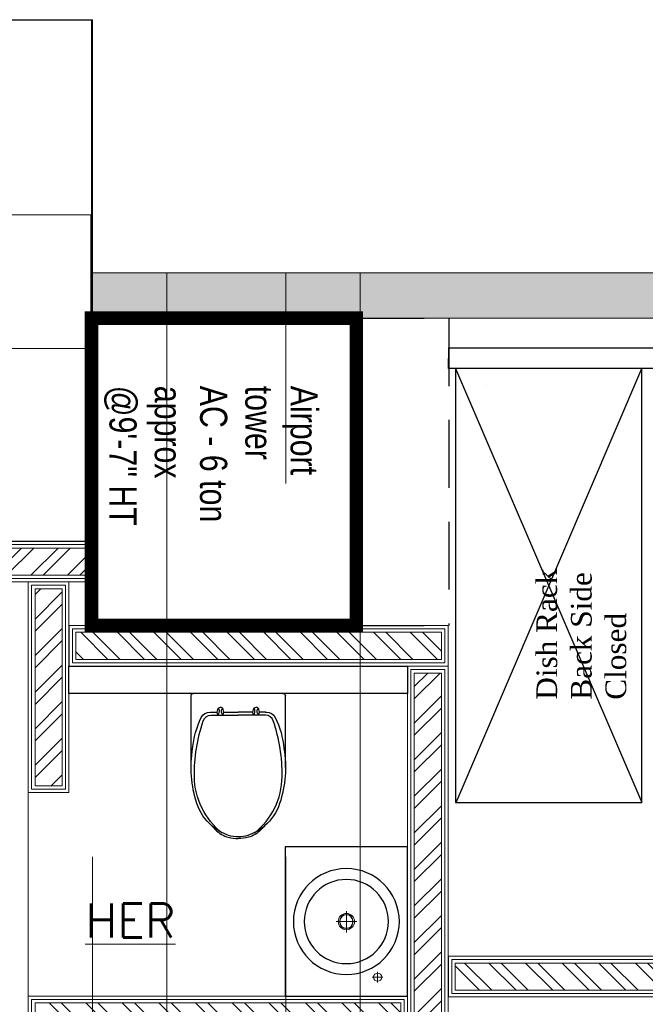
# Model space of a CAD drawing. Header units: inches. Extents: x -1008743 to -388065, y -1380311 to -642022.
# Tile 14 of 85: x -524117 to -521815, y -683979 to -680352. Entities that reach past the tile are written whole.
import ezdxf

# ---------------------------------------------------------------- set-up
doc = ezdxf.new("R2010")
doc.units = ezdxf.units.IN
doc.header["$LTSCALE"] = 1000
doc.header["$MEASUREMENT"] = 0
doc.linetypes.add('( Hidden )', pattern=[0.375, 0.25, -0.125])
doc.linetypes.add('DASHED2', pattern=[0.375, 0.25, -0.125])
for name, color, linetype, lineweight in [('01_WALL-INTERNAL', 250, 'Continuous', 13), ('A-HATCH', 15, 'Continuous', 0), ('A-WALL', 113, 'Continuous', 18), ('BEAM', 113, 'Continuous', 9), ('Finishes', 5, 'Continuous', 13), ('MEI- EXISTING WALLS', 1, 'Continuous', 15), ('TXT', 6, 'Continuous', 20), ('Wall Hatch', 8, 'Continuous', 0), ('WALL NEW', 6, 'Continuous', 13)]:
    doc.layers.add(name, color=color, linetype=linetype, lineweight=lineweight)
for name, color, linetype in [('Equipment', 5, 'Continuous'), ('Equipment Name', 7, 'Continuous'), ('FRR140', 5, 'Continuous'), ('id-partition', 7, 'Continuous'), ('L2', 250, 'Continuous'), ('MEI-TEXT', 3, 'Continuous')]:
    doc.layers.add(name, color=color, linetype=linetype)
doc.layers.add('MH- (Structural Elements)Strc-4', color=7, linetype='Continuous', lineweight=0, true_color=0xb85b00)
doc.styles.get("Standard").update_dxf_attribs({"font": 'txt.shx'})
doc.styles.add('style12', font='BOOKOSI.TTF')
doc.styles.add('TMH-TEXT', font='simplex.shx', dxfattribs={"width": 0.8})

# ---------------------------------------------------------------- blocks, each defined once
blk = doc.blocks.new('VDVEV')
at = {"layer": 'MH- (Structural Elements)Strc-4', "lineweight": 5}
blk.add_lwpolyline([(490.4, 2629.6), (490.4, 3005.2), (0, 3005.2), (0, 2629.6)], dxfattribs=at)
at = {"layer": 'MH- (Structural Elements)Strc-4', "lineweight": 9}
for points in [[(490.4, 2608.7), (490.4, 2629.6), (0, 2629.6), (0, 2608.7)], [(490.4, 1419.1), (0, 1419.1), (0, 1408.7), (490.4, 1408.7)]]:
    blk.add_lwpolyline(points, close=True, dxfattribs=at)
for points in [[(0, 2608.7), (0, 1419.1)], [(229.6, 1419.1), (229.6, 2608.7)], [(260.9, 1419.1), (260.9, 2608.7)], [(490.4, 1419.1), (490.4, 2608.7)], [(0, 1408.7), (0, 0), (490.4, 0), (490.4, 1408.7)], [(0, 1001.7), (490.4, 1001.7)]]:
    blk.add_lwpolyline(points, dxfattribs=at)
at = {"layer": 'MH- (Structural Elements)Strc-4', "lineweight": 0}
for points in [[(0, 626.1), (490.4, 626.1)], [(0, 417.4), (490.4, 417.4)], [(0, 260.9), (490.4, 260.9)], [(0, 146.1), (490.4, 146.1)], [(0, 73), (490.4, 73)]]:
    blk.add_lwpolyline(points, dxfattribs=at)
blk = doc.blocks.new('EAFERGV')
at = {"lineweight": 20}
for points in [[(479.8, 372.1), (-31.5, -24.5)], [(-31.5, 372.1), (479.8, -3.6)], [(1272.8, 372.1), (1794.5, -24.5)], [(1794.5, 372.1), (1272.8, -3.6)]]:
    blk.add_lwpolyline(points, dxfattribs=at)
for points in [[(-31.5, 372.1), (-31.5, -24.5), (479.8, -24.5), (479.8, 372.1)], [(1794.5, 372.1), (1794.5, -24.5), (1272.8, -24.5), (1272.8, 372.1)]]:
    blk.add_lwpolyline(points, close=True, dxfattribs=at)
blk = doc.blocks.new('EFVRFEVREV')
blk.add_blockref('EAFERGV', (-648, 786.2))
at = {"layer": 'MH- (Structural Elements)Strc-4'}
blk.add_blockref('VDVEV', (-11.7, 0), dxfattribs=at)
blk = doc.blocks.new('Waschtisch - Konsole LOOP 550x450 D390')
at = {"lineweight": 25}
for p, q in [((-550, -450), (-550, 0)), ((-550, 0), (0, 0)), ((0, 0), (0, -450)), ((0, -450), (-550, -450))]:
    blk.add_line(p, q, dxfattribs=at)
at = {"lineweight": 5}
for p, q in [((-480, -130.1), (-480, -90.2)), ((-499.4, -110), (-460.4, -110)), ((-275, -263), (-275, -187.1)), ((-315.5, -225), (-236.5, -225))]:
    blk.add_line(p, q, dxfattribs=at)
at = {"lineweight": 25}
for radius in [195, 155, 25]:
    blk.add_circle((-275, -225), radius, dxfattribs=at)
at = {"lineweight": 5}
for centre, radius in [((-480, -110), 15), ((-275, -225), 30)]:
    blk.add_circle(centre, radius, dxfattribs=at)
blk = doc.blocks.new('*U262')
at = {"layer": 'A-HATCH', "lineweight": -2, "true_color": 0x939598}
h = blk.add_hatch(dxfattribs=at)
h.set_pattern_fill('ANSI32', color=252, scale=0.4)
h.set_pattern_definition([(45, (-472.3287, 0), (-2.694077, 2.694077), []), (45, (-470.5327, 0), (-2.694077, 2.694077), [])])
h.paths.add_polyline_path([(-269.02, 1), (-269.02, 5), (-148.98, 5), (-148.98, 1)])
at = {"layer": 'Finishes'}
blk.add_lwpolyline([(-270.02, 6), (-147.98, 6), (-147.98, 0), (-270.02, 0)], close=True, dxfattribs=at)
at = {"layer": 'WALL NEW'}
for points in [[(-269.52, 5.5), (-148.48, 5.5), (-148.48, 0.5), (-269.52, 0.5)], [(-269.02, 5), (-148.98, 5), (-148.98, 1), (-269.02, 1)]]:
    blk.add_lwpolyline(points, close=True, dxfattribs=at)
blk = doc.blocks.new('*U270')
at = {"layer": 'A-HATCH', "lineweight": -2, "true_color": 0x939598}
h = blk.add_hatch(dxfattribs=at)
h.set_pattern_fill('ANSI32', color=252, scale=0.4)
h.set_pattern_definition([(45, (-727.3257, 0), (-2.694077, 2.694077), []), (45, (-725.5296, 0), (-2.694077, 2.694077), [])])
h.paths.add_polyline_path([(-351.02, 1), (-351.02, 5), (-321.98, 5), (-321.98, 1)])
at = {"layer": 'Finishes'}
blk.add_lwpolyline([(-352.02, 6), (-320.98, 6), (-320.98, 0), (-352.02, 0)], close=True, dxfattribs=at)
at = {"layer": 'WALL NEW'}
for points in [[(-351.52, 5.5), (-321.48, 5.5), (-321.48, 0.5), (-351.52, 0.5)], [(-351.02, 5), (-321.98, 5), (-321.98, 1), (-351.02, 1)]]:
    blk.add_lwpolyline(points, close=True, dxfattribs=at)
blk = doc.blocks.new('*U271')
at = {"layer": 'A-HATCH', "lineweight": -2, "true_color": 0x939598}
h = blk.add_hatch(dxfattribs=at)
h.set_pattern_fill('ANSI32', color=252, scale=0.4)
h.set_pattern_definition([(45, (-725.4716, 0), (-2.694077, 2.694077), []), (45, (-723.6755, 0), (-2.694077, 2.694077), [])])
h.paths.add_polyline_path([(-362.48, 1), (-362.48, 5), (-308.66, 5), (-308.66, 1)])
at = {"layer": 'Finishes'}
blk.add_lwpolyline([(-363.48, 6), (-307.66, 6), (-307.66, 0), (-363.48, 0)], close=True, dxfattribs=at)
at = {"layer": 'WALL NEW'}
for points in [[(-362.98, 5.5), (-308.16, 5.5), (-308.16, 0.5), (-362.98, 0.5)], [(-362.48, 5), (-308.66, 5), (-308.66, 1), (-362.48, 1)]]:
    blk.add_lwpolyline(points, close=True, dxfattribs=at)
blk = doc.blocks.new('*U272')
at = {"layer": 'A-HATCH', "lineweight": -2, "true_color": 0x939598}
h = blk.add_hatch(dxfattribs=at)
h.set_pattern_fill('ANSI32', color=252, scale=0.4)
h.set_pattern_definition([(45, (-725.468, 0), (-2.694077, 2.694077), []), (45, (-723.672, 0), (-2.694077, 2.694077), [])])
h.paths.add_polyline_path([(-362.48, 1), (-362.48, 5), (-308.66, 5), (-308.66, 1)])
at = {"layer": 'Finishes'}
blk.add_lwpolyline([(-363.48, 6), (-307.66, 6), (-307.66, 0), (-363.48, 0)], close=True, dxfattribs=at)
at = {"layer": 'WALL NEW'}
for points in [[(-362.98, 5.5), (-308.16, 5.5), (-308.16, 0.5), (-362.98, 0.5)], [(-362.48, 5), (-308.66, 5), (-308.66, 1), (-362.48, 1)]]:
    blk.add_lwpolyline(points, close=True, dxfattribs=at)
blk = doc.blocks.new('*U273')
at = {"layer": 'A-HATCH', "lineweight": -2, "true_color": 0x939598}
h = blk.add_hatch(dxfattribs=at)
h.set_pattern_fill('ANSI32', color=252, scale=0.4)
h.set_pattern_definition([(45, (-658.397, 0), (-2.694077, 2.694077), []), (45, (-656.601, 0), (-2.694077, 2.694077), [])])
h.paths.add_polyline_path([(-328.34, 1), (-328.34, 5), (-275.73, 5), (-275.73, 1)])
at = {"layer": 'Finishes'}
blk.add_lwpolyline([(-329.34, 6), (-274.73, 6), (-274.73, 0), (-329.34, 0)], close=True, dxfattribs=at)
at = {"layer": 'WALL NEW'}
for points in [[(-328.84, 5.5), (-275.23, 5.5), (-275.23, 0.5), (-328.84, 0.5)], [(-328.34, 5), (-275.73, 5), (-275.73, 1), (-328.34, 1)]]:
    blk.add_lwpolyline(points, close=True, dxfattribs=at)
blk = doc.blocks.new('B2')
at = {"color": 7}
for points in [[(-171.9, 0), (171.9, 0)], [(-181.9, -285.5), (-181.9, -10)], [(181.9, -285.5), (181.9, -10)], [(-107.8, -72.1), (-81.7, -72.5)], [(-78.1, -84.4), (-81.7, -72.5)], [(-59.2, -84.4), (-55.6, -72.5)], [(-55.6, -72.5), (0, -72.5)], [(55.6, -72.5), (0, -72.5)], [(59.2, -84.4), (55.6, -72.5)], [(78.1, -84.4), (81.7, -72.5)], [(107.8, -72.1), (81.7, -72.5)]]:
    blk.add_lwpolyline(points, dxfattribs=at)
for points in [[(-105.3, -72.1), (-107.8, -72.1, 0.290717), (-142.6, -93.4, 0.092282), (-175.7, -212, 0.123133), (-159.3, -424.5, 0.135146), (-101.5, -510.7, 0.083289)], [(-81.7, -72.5, 0.000902), (-79.1, -61.6, -0.347242), (-68.7, -53.4)], [(-78.1, -84.4, 0.244892), (-74.1, -60.9, 0.378206), (-78.1, -58.9, -0.178567)], [(-55.6, -72.5, -0.000902), (-58.2, -61.6, 0.347242), (-68.7, -53.4)], [(-59.2, -84.4, -0.244892), (-63.2, -60.9, -0.378206), (-59.3, -58.9, 0.178567)], [(55.6, -72.5, 0.000902), (58.2, -61.6, -0.347242), (68.7, -53.4)], [(59.2, -84.4, 0.244892), (63.2, -60.9, 0.378206), (59.3, -58.9, -0.178567)], [(81.7, -72.5, -0.000902), (79.1, -61.6, 0.347242), (68.7, -53.4)], [(78.1, -84.4, -0.244892), (74.1, -60.9, -0.378206), (78.1, -58.9, 0.178567)], [(101.5, -510.7, 0.135146), (159.3, -424.5, 0.123133), (175.7, -212, 0.092282), (142.6, -93.4, 0.290717), (107.8, -72.1)], [(-62.2, -538.4, -0.226694), (-169, -320.8, -0.083906), (-135, -106.2, -0.3229), (-104.6, -84.4), (0, -84.4)], [(62.2, -538.4, 0.226694), (169, -320.8, 0.083906), (135, -106.2, 0.3229), (104.6, -84.4), (0, -84.4)], [(-101.5, -510.7, 0.095376), (-37.4, -547.5, 0.083289), (0, -553.7, 0.083289), (37.4, -547.5, 0.095376), (101.5, -510.7, 0.123133)], [(-101.5, -510.7, 0.016905), (-87.4, -526.1, 0.130768), (-38.7, -554.9, 0.071655), (0, -560, 0.449001)], [(101.5, -510.7, -0.016905), (87.4, -526.1, -0.130768), (38.7, -554.9, -0.071655), (0, -560, -0.449001)]]:
    blk.add_lwpolyline(points, format="xyb", dxfattribs=at)
for centre, start, end in [((171.9, -10), 0, 90), ((-171.9, -10), 90, 180)]:
    blk.add_arc(centre, 10, start, end, dxfattribs=at)
blk = doc.blocks.new('*U311')
at = {"layer": 'A-HATCH', "lineweight": -2, "true_color": 0x939598}
h = blk.add_hatch(dxfattribs=at)
h.set_pattern_fill('ANSI32', color=252, scale=0.4)
h.set_pattern_definition([(45, (-520.4093, 0), (-2.694077, 2.694077), []), (45, (-518.6132, 0), (-2.694077, 2.694077), [])])
h.paths.add_polyline_path([(-346.02, 1), (-346.02, 5), (-120.06, 5), (-120.06, 1)])
at = {"layer": 'Finishes'}
blk.add_lwpolyline([(-347.02, 6), (-119.06, 6), (-119.06, 0), (-347.02, 0)], close=True, dxfattribs=at)
at = {"layer": 'WALL NEW'}
for points in [[(-346.52, 5.5), (-119.56, 5.5), (-119.56, 0.5), (-346.52, 0.5)], [(-346.02, 5), (-120.06, 5), (-120.06, 1), (-346.02, 1)]]:
    blk.add_lwpolyline(points, close=True, dxfattribs=at)

msp = doc.modelspace()

# ---------------------------------------------------------------- hatches: boundary and pattern name
at = {"layer": 'Wall Hatch', "true_color": 0xc7c8ca}
h = msp.add_hatch(color=9, dxfattribs=at)
h.dxf.hatch_style = 1
h.paths.add_polyline_path([(-523848.4, -681284.4), (-523848.4, -681451.6), (-517031.9, -681451.6), (-517031.9, -681284.4)])

# ---------------------------------------------------------------- linework, layer by layer
at = {"color": 252, "true_color": 0x939598}
msp.add_line((-522400.5, -681699.1), (-522400.5, -681699.1), dxfattribs=at)
msp.add_lwpolyline([(-523935.4, -682733.7), (-522689.7, -682733.7), (-522689.7, -682833.7), (-523935.4, -682833.7)], close=True, dxfattribs=at)
at = {"layer": 'A-WALL', "lineweight": 25}
for p, q in [((-523851.9, -680354.2), (-524847.4, -680353.4)), ((-523853.1, -682274), (-523851.9, -680354.2)), ((-526901.2, -682270.4), (-523853.1, -682274))]:
    msp.add_line(p, q, dxfattribs=at)
at = {"layer": 'BEAM', "linetype": '( Hidden )', "ltscale": 11}
for points in [[(-523575.5, -681284.4), (-523575.5, -694435.4), (-523848.9, -694435.4), (-523848.9, -681284.4)], [(-522864.5, -681284.4), (-522864.5, -694435.4), (-523138, -694435.4), (-523138, -681284.4)]]:
    msp.add_lwpolyline(points, close=True, dxfattribs=at)
at = {"layer": 'Equipment'}
for p, q in [((-522513, -681636.6), (-521827.2, -683236)), ((-522510.6, -683236), (-521827.2, -681636.6))]:
    msp.add_line(p, q, dxfattribs=at)
msp.add_lwpolyline([(-521827.2, -683236), (-521827.2, -681636.6), (-522513, -681636.6), (-522513, -683236)], close=True, dxfattribs=at)
at = {"layer": 'FRR140', "color": 4, "linetype": 'DASHED2'}
msp.add_line((-522538, -681451.7), (-522538, -682583.7), dxfattribs=at)
msp.add_line((-522538, -681451.7), (-522538, -682583.7), dxfattribs=at)
at = {"layer": 'FRR140', "color": 4, "const_width": 50}
msp.add_lwpolyline([(-523852.6, -681451.7), (-523852.6, -682583.7), (-522878, -682583.7), (-522878, -681451.7)], close=True, dxfattribs=at)
at = {"layer": 'FRR140', "color": 4, "linetype": 'DASHED2'}
for points in [[(-522878, -681451.7), (-522538, -681451.7)], [(-522878, -681451.7), (-522538, -681451.7)], [(-522878, -682583.7), (-522538, -682583.7)], [(-522878, -682583.7), (-522538, -682583.7)]]:
    msp.add_lwpolyline(points, dxfattribs=at)
at = {"layer": 'id-partition'}
msp.add_lwpolyline([(-522537.6, -681561.6), (-513706, -681561.6), (-513706, -681636.6), (-522538.4, -681636.6)], close=True, dxfattribs=at)
at = {"layer": 'MEI- EXISTING WALLS', "color": 252, "true_color": 0x939598}
msp.add_line((-524085.4, -683954.4), (-524085.4, -682733.7), dxfattribs=at)
at = {"layer": 'MEI- EXISTING WALLS', "color": 18, "true_color": 0x000000}
msp.add_lwpolyline([(-517031.9, -681284.3), (-523854.4, -681284.4), (-523854.4, -681451.7), (-517031.9, -681451.6), (-517031.9, -681284.3)], dxfattribs=at)
at = {"layer": 'MH- (Structural Elements)Strc-4'}
msp.add_lwpolyline([(-523848.4, -681284.4), (-517031.9, -681284.4), (-517031.9, -681451.6), (-523848.4, -681451.6)], close=True, dxfattribs=at)
at = {"layer": 'Wall Hatch'}
msp.add_lwpolyline([(-526900, -680352.4), (-523848.4, -680352.4), (-523848.4, -682273.3), (-526900, -682273.3)], close=True, dxfattribs=at)

# ---------------------------------------------------------------- block references
at = {"lineweight": 25, "xscale": -1, "rotation": 270}
msp.add_blockref('Waschtisch - Konsole LOOP 550x450 D390', (-522689.7, -683399.1), dxfattribs=at)
at = {"layer": '01_WALL-INTERNAL', "yscale": 25, "zscale": 25}
for name, p, xscale in [('*U262', (-520148.9, -682423.3), 25), ('*U271', (-531626.8, -682733.7), -25), ('*U272', (-531776.8, -684099.1), -25)]:
    msp.add_blockref(name, p, dxfattribs=dict(at, xscale=xscale))
at = {"layer": '01_WALL-INTERNAL', "xscale": -25, "yscale": 25, "zscale": 25}
for name, p, rotation in [('*U270', (-524085.4, -674398.7), 270), ('*U273', (-522689.7, -675865.6), 270), ('*U311', (-513863.8, -683801.9), 180)]:
    msp.add_blockref(name, p, dxfattribs=dict(at, rotation=rotation))
at = {"layer": 'L2', "xscale": -0.9553454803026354, "yscale": 0.9553454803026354, "zscale": 0.9553454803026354}
msp.add_blockref('B2', (-523312.5, -682833.7), dxfattribs=at)
at = {"layer": 'MH- (Structural Elements)Strc-4', "xscale": 1.003446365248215, "yscale": 1.003446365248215, "zscale": 1.003446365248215, "rotation": 270}
msp.add_blockref('EFVRFEVREV', (-526870, -681082.5), dxfattribs=at)

# ---------------------------------------------------------------- texts
at = {"layer": 'Equipment Name', "color": 0, "insert": (-522215.3, -682857.1), "char_height": 76.2, "width": 657.861, "attachment_point": 1, "rotation": 90, "style": 'style12'}
msp.add_mtext('\\pxql;Dish Rack\\PBack Side Closed', dxfattribs=at)
at = {"layer": 'MEI-TEXT', "color": 4, "insert": (-523806.6, -681700.6), "char_height": 100, "width": 2433.594, "attachment_point": 7, "rotation": 270, "style": 'TMH-TEXT'}
msp.add_mtext('{\\fArial|b0|i0|c0|p34;\\C5;Airport\\Ptower \\PAC - 6 ton \\Papprox\\P@9\'-7" HT}', dxfattribs=at)
at = {"layer": 'TXT', "insert": (-523709.7, -683670.5), "char_height": 125, "width": 2265.161, "attachment_point": 5}
msp.add_mtext('{\\LHER }', dxfattribs=at)

doc.saveas('drawing.dxf')
